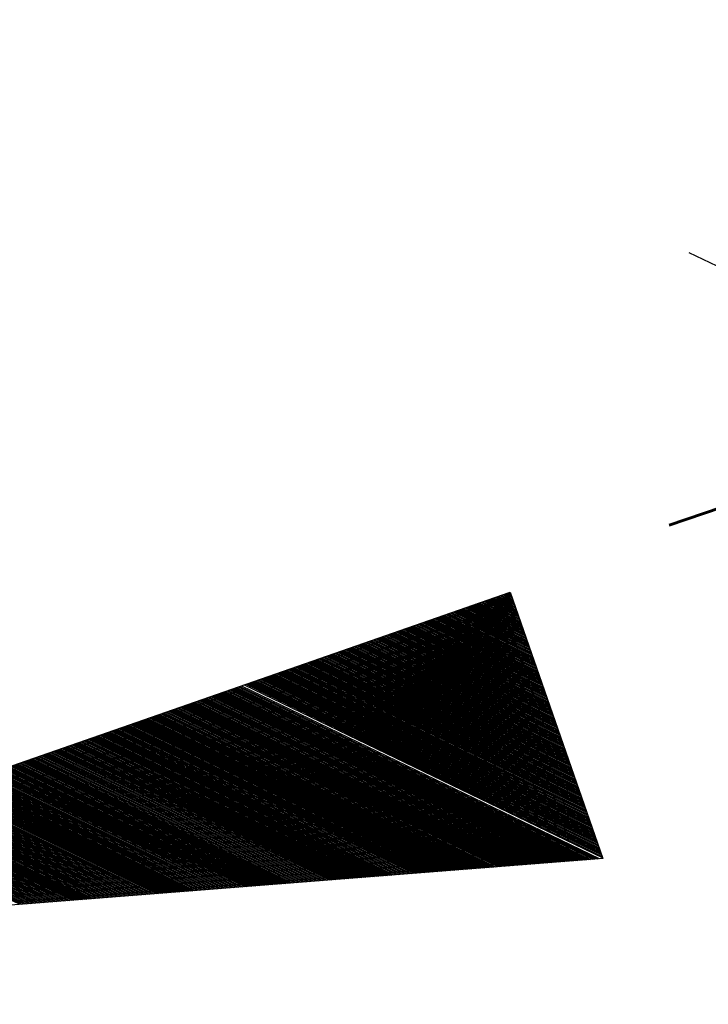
# Model space of a CAD drawing. Extents: x 447045 to 447634, y 442020 to 443192.
# Tile 20 of 24: x 447249.27 to 447253.21, y 443082.31 to 443087.94. Entities that reach past the tile are written whole.
import ezdxf

# ---------------------------------------------------------------- set-up
doc = ezdxf.new("R2010")
doc.units = 0
doc.header["$LTSCALE"] = 2
doc.header["$MEASUREMENT"] = 0
doc.linetypes.add('AUSGEZOGEN', pattern=[0])
doc.layers.get('0').update_dxf_attribs({"linetype": 'AUSGEZOGEN'})
for name, color, linetype in [('FBR', 8, 'CONTINUOUS'), ('GEF', 7, 'CONTINUOUS'), ('SCHLITZRINNE', 8, 'AUSGEZOGEN'), ('TEXTU', 4, 'CONTINUOUS')]:
    doc.layers.add(name, color=color, linetype=linetype)
doc.styles.add('ROMANS', font='romans.shx', dxfattribs={"width": 0.8})

# ---------------------------------------------------------------- blocks, each defined once
blk = doc.blocks.new('*X5')
at = {"color": 0}
for p, q in [((725.8266378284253, 193.8436898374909), (727.4358795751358, 195.4529315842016)), ((725.8266378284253, 193.8525286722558), (727.4270407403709, 195.4529315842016)), ((725.8266378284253, 193.8613675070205), (727.4182019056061, 195.4529315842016)), ((725.8266378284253, 193.8702063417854), (727.4093630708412, 195.4529315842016)), ((725.8266378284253, 193.8790451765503), (727.4005242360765, 195.4529315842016)), ((725.8266378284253, 193.8878840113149), (727.3916854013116, 195.4529315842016)), ((725.8266378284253, 193.89672284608), (727.3828465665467, 195.4529315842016)), ((725.8266378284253, 193.9055616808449), (727.374007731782, 195.4529315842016)), ((725.8266378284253, 193.9144005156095), (727.365168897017, 195.4529315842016)), ((725.8266378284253, 193.9232393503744), (727.3563300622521, 195.4529315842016)), ((725.8266378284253, 193.9320781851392), (727.3474912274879, 195.4529315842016)), ((725.8266378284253, 193.9409170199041), (727.3386523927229, 195.4529315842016)), ((725.8266378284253, 193.949755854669), (727.3298135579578, 195.4529315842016)), ((725.8266378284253, 193.9585946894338), (727.3209747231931, 195.4529315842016)), ((725.8266378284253, 193.9674335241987), (727.3121358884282, 195.4529315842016)), ((725.8266378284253, 193.9762723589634), (727.3032970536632, 195.4529315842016)), ((725.8266378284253, 193.9851111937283), (727.2944582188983, 195.4529315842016)), ((725.8266378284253, 193.9939500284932), (727.2856193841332, 195.4529315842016)), ((725.8266378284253, 194.002788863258), (727.2767805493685, 195.4529315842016)), ((725.8266378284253, 194.0116276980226), (727.267941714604, 195.4529315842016)), ((725.8266378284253, 194.0204665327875), (727.2591028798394, 195.4529315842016)), ((725.8266378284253, 194.0293053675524), (727.2502640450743, 195.4529315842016)), ((725.8266378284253, 194.0381442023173), (727.2414252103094, 195.4529315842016)), ((725.8266378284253, 194.0469830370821), (727.2325863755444, 195.4529315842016)), ((725.8266378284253, 194.055821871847), (727.2237475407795, 195.4529315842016)), ((725.8266378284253, 194.0646607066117), (727.2149087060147, 195.4529315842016)), ((725.8266378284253, 194.0734995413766), (727.2060698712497, 195.4529315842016)), ((725.8266378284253, 194.0823383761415), (727.1972310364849, 195.4529315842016)), ((725.8266378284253, 194.0911772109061), (727.1883922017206, 195.4529315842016)), ((725.8266378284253, 194.1000160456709), (727.1795533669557, 195.4529315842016)), ((725.8266378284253, 194.1088548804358), (727.1707145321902, 195.4529315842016)), ((725.8266378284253, 194.1176937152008), (727.1618756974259, 195.4529315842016)), ((725.8266378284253, 194.1265325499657), (727.1530368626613, 195.4529315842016)), ((725.8266378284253, 194.1353713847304), (727.1441980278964, 195.4529315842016)), ((725.8266378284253, 194.1442102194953), (727.1353591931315, 195.4529315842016)), ((725.8266378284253, 194.15304905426), (727.1265203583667, 195.4529315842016)), ((725.8266378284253, 194.1618878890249), (727.1176815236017, 195.4529315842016)), ((725.8266378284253, 194.1707267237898), (727.1088426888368, 195.4529315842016)), ((725.8266378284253, 194.1795655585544), (727.1000038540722, 195.4529315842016)), ((725.8266378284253, 194.1884043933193), (727.0911650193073, 195.4529315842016)), ((725.8266378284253, 194.1972432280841), (727.0823261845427, 195.4529315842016)), ((725.8266378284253, 194.2060820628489), (727.0734873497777, 195.4529315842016)), ((725.8266378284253, 194.2149208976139), (727.0646485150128, 195.4529315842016)), ((725.8266378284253, 194.2237597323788), (727.055809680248, 195.4529315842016)), ((725.8266378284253, 194.2325985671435), (727.0469708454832, 195.4529315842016)), ((725.8266378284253, 194.2414374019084), (727.0381320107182, 195.4529315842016)), ((725.8266378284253, 194.2502762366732), (727.0292931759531, 195.4529315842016)), ((725.8266378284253, 194.2591150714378), (727.0204543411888, 195.4529315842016)), ((725.8266378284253, 194.2679539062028), (727.0116155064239, 195.4529315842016)), ((725.8266378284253, 194.2767927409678), (727.0027766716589, 195.4529315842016)), ((725.8266378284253, 194.2856315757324), (726.9939378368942, 195.4529315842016)), ((725.8266378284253, 194.2944704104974), (726.9850990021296, 195.4529315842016)), ((725.8266378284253, 194.3033092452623), (726.9762601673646, 195.4529315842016)), ((725.8266378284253, 194.312148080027), (726.9674213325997, 195.4529315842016)), ((725.8266378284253, 194.3209869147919), (726.9585824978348, 195.4529315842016)), ((725.8266378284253, 194.3298257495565), (726.9497436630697, 195.4529315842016)), ((725.8266378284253, 194.3386645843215), (726.9409048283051, 195.4529315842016)), ((725.8266378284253, 194.3475034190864), (726.93206599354, 195.4529315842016)), ((725.8266378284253, 194.3563422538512), (726.9232271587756, 195.4529315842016)), ((725.8266378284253, 194.3651810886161), (726.9143883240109, 195.4529315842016)), ((725.8266378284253, 194.3740199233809), (726.9055494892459, 195.4529315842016)), ((725.8266378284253, 194.3828587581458), (726.8967106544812, 195.4529315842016)), ((725.8266378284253, 194.3916975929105), (726.8878718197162, 195.4529315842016)), ((725.8266378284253, 194.4005364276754), (726.8790329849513, 195.4529315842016)), ((725.8266378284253, 194.4093752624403), (726.8701941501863, 195.4529315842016)), ((725.8266378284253, 194.4182140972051), (726.8613553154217, 195.4529315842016)), ((725.8266378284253, 194.4270529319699), (726.8525164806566, 195.4529315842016)), ((725.8266378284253, 194.4358917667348), (726.8436776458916, 195.4529315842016)), ((725.8266378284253, 194.4447306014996), (726.834838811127, 195.4529315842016)), ((725.8266378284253, 194.4535694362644), (726.8259999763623, 195.4529315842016)), ((725.8266378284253, 194.4624082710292), (726.8171611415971, 195.4529315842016)), ((725.8266378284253, 194.4712471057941), (726.8083223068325, 195.4529315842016)), ((725.8266378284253, 194.4800859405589), (726.799483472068, 195.4529315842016)), ((725.8266378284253, 194.4889247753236), (726.790644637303, 195.4529315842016)), ((725.8266378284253, 194.4977636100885), (726.7818058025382, 195.4529315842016)), ((725.8266378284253, 194.5066024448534), (726.7729669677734, 195.4529315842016)), ((725.8266378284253, 194.5154412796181), (726.7641281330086, 195.4529315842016)), ((725.8266378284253, 194.524280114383), (726.7552892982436, 195.4529315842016)), ((725.8266378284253, 194.5331189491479), (726.7464504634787, 195.4529315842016)), ((725.8266378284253, 194.5419577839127), (726.7376116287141, 195.4529315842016)), ((725.8266378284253, 194.5507966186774), (726.7287727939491, 195.4529315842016)), ((725.8266378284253, 194.5596354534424), (726.7199339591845, 195.4529315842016)), ((725.8266378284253, 194.568474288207), (726.7110951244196, 195.4529315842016)), ((725.8266378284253, 194.5773131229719), (726.7022562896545, 195.4529315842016)), ((725.8266378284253, 194.5861519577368), (726.6934174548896, 195.4529315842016)), ((725.8266378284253, 194.5949907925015), (726.6845786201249, 195.4529315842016)), ((725.8266378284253, 194.6038296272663), (726.6757397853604, 195.4529315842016)), ((725.8266378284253, 194.6126684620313), (726.6669009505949, 195.4529315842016)), ((725.8266378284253, 194.6215072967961), (726.6580621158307, 195.4529315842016)), ((725.8266378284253, 194.630346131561), (726.6492232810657, 195.4529315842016)), ((725.8266378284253, 194.6391849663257), (726.6403844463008, 195.4529315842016)), ((725.8266378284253, 194.6480238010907), (726.6315456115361, 195.4529315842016)), ((725.8266378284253, 194.6568626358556), (726.6227067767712, 195.4529315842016)), ((725.8266378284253, 194.6657014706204), (726.6138679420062, 195.4529315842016)), ((725.8266378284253, 194.6745403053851), (726.6050291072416, 195.4529315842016)), ((725.8266378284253, 194.6833791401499), (726.5961902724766, 195.4529315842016)), ((725.8266378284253, 194.6922179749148), (726.587351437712, 195.4529315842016)), ((725.8266378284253, 194.7010568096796), (726.578512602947, 195.4529315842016)), ((725.8266378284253, 194.7098956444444), (726.569673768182, 195.4529315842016)), ((725.8266378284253, 194.7187344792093), (726.5608349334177, 195.4529315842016)), ((725.8266378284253, 194.727573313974), (726.5519960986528, 195.4529315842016)), ((725.8266378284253, 194.7364121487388), (726.5431572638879, 195.4529315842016)), ((725.8266378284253, 194.7452509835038), (726.5343184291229, 195.4529315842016)), ((725.8266378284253, 194.7540898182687), (726.5254795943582, 195.4529315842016)), ((725.8266378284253, 194.7629286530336), (726.5166407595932, 195.4529315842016)), ((725.8266378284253, 194.7717674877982), (726.5078019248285, 195.4529315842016)), ((725.8266378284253, 194.7806063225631), (726.4989630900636, 195.4529315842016)), ((725.8266378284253, 194.789445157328), (726.4901242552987, 195.4529315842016)), ((725.8266378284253, 194.7982839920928), (726.481285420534, 195.4529315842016)), ((725.8266378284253, 194.8071228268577), (726.4724465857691, 195.4529315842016)), ((725.8266378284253, 194.8159616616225), (726.4636077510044, 195.4529315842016)), ((725.8266378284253, 194.8248004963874), (726.4547689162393, 195.4529315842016)), ((725.8266378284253, 194.8336393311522), (726.4459300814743, 195.4529315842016)), ((725.8266378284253, 194.842478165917), (726.4370912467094, 195.4529315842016)), ((725.8266378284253, 194.8513170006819), (726.4282524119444, 195.4529315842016)), ((725.8266378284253, 194.8601558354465), (726.4194135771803, 195.4529315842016)), ((725.8266378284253, 194.8689946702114), (726.4105747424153, 195.4529315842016)), ((725.8266378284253, 194.8778335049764), (726.4017359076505, 195.4529315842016)), ((725.8266378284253, 194.8866723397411), (726.3928970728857, 195.4529315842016)), ((725.8266378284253, 194.895511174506), (726.3840582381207, 195.4529315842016)), ((725.8266378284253, 194.9043500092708), (726.375219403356, 195.4529315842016)), ((725.8266378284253, 194.9131888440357), (726.366380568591, 195.4529315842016)), ((725.8266378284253, 194.9220276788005), (726.3575417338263, 195.4529315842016)), ((725.8266378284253, 194.9308665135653), (726.3487028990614, 195.4529315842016)), ((725.8266378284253, 194.9397053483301), (726.3398640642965, 195.4529315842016)), ((725.8266378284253, 194.948544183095), (726.3310252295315, 195.4529315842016)), ((725.8266378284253, 194.9573830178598), (726.3221863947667, 195.4529315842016)), ((725.8266378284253, 194.9662218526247), (726.3133475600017, 195.4529315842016)), ((725.8266378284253, 194.9750606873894), (726.3045087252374, 195.4529315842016)), ((725.8266378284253, 194.9838995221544), (726.2956698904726, 195.4529315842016)), ((725.8266378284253, 194.9927383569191), (726.2868310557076, 195.4529315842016)), ((725.8266378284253, 195.001577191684), (726.2779922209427, 195.4529315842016)), ((725.8266378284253, 195.0104160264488), (726.2691533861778, 195.4529315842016)), ((725.8266378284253, 195.0192548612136), (726.2603145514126, 195.4529315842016)), ((725.8266378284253, 195.0280936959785), (726.251475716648, 195.4529315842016)), ((725.8266378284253, 195.0369325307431), (726.2426368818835, 195.4529315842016)), ((725.8266378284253, 195.045771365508), (726.2337980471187, 195.4529315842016)), ((725.8266378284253, 195.054610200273), (726.2249592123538, 195.4529315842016)), ((725.8266378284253, 195.0634490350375), (726.2161203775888, 195.4529315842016)), ((725.8266378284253, 195.0722878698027), (726.2072815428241, 195.4529315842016)), ((725.8266378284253, 195.0811267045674), (726.1984427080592, 195.4529315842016)), ((725.8266378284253, 195.0899655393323), (726.1896038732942, 195.4529315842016)), ((725.8266378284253, 195.0988043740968), (726.1807650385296, 195.4529315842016)), ((725.8266378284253, 195.1076432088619), (726.1719262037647, 195.4529315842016)), ((725.8266378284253, 195.1164820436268), (726.163087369, 195.4529315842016)), ((725.8266378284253, 195.1253208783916), (726.1542485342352, 195.4529315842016)), ((725.8266378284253, 195.1341597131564), (726.1454096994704, 195.4529315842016)), ((725.8266378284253, 195.1429985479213), (726.1365708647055, 195.4529315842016)), ((725.8266378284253, 195.151837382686), (726.1277320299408, 195.4529315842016)), ((725.8266378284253, 195.1606762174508), (726.1188931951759, 195.4529315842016)), ((725.8266378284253, 195.1695150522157), (726.110054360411, 195.4529315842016)), ((725.8266378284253, 195.1783538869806), (726.1012155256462, 195.4529315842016)), ((725.8266378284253, 195.1871927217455), (726.0923766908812, 195.4529315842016)), ((725.8266378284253, 195.1960315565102), (726.0835378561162, 195.4529315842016)), ((725.8266378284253, 195.2048703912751), (726.0746990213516, 195.4529315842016)), ((725.8266378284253, 195.2137092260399), (726.0658601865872, 195.4529315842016)), ((725.8266378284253, 195.2225480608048), (726.0570213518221, 195.4529315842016)), ((725.8266378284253, 195.2313868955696), (726.0481825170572, 195.4529315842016)), ((725.8266378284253, 195.2402257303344), (726.0393436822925, 195.4529315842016)), ((725.8266378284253, 195.2490645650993), (726.0305048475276, 195.4529315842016)), ((725.8266378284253, 195.257903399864), (726.0216660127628, 195.4529315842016)), ((725.8266378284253, 195.2667422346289), (726.0128271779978, 195.4529315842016)), ((725.8266378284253, 195.2755810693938), (726.0039883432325, 195.4529315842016)), ((725.8266378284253, 195.2844199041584), (725.9951495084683, 195.4529315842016)), ((725.8266378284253, 195.2932587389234), (725.9863106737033, 195.4529315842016)), ((725.8266378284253, 195.3020975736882), (725.9774718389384, 195.4529315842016)), ((725.8266378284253, 195.3109364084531), (725.9686330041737, 195.4529315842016)), ((725.8266378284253, 195.319775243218), (725.9597941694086, 195.4529315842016)), ((725.8266378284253, 195.3286140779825), (725.950955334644, 195.4529315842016)), ((725.8266378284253, 195.3374529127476), (725.942116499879, 195.4529315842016)), ((725.8266378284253, 195.3462917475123), (725.9332776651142, 195.4529315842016)), ((725.8266378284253, 195.3551305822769), (725.9244388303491, 195.4529315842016)), ((725.8266378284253, 195.3639694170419), (725.9155999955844, 195.4529315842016)), ((725.8266378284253, 195.3728082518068), (725.9067611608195, 195.4529315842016)), ((725.8266378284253, 195.3816470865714), (725.8979223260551, 195.4529315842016)), ((725.8266378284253, 195.3904859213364), (725.8890834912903, 195.4529315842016)), ((725.8266378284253, 195.3993247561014), (725.8802446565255, 195.4529315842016)), ((725.8266378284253, 195.4081635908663), (725.8714058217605, 195.4529315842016)), ((725.8266378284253, 195.4170024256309), (725.8625669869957, 195.4529315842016)), ((725.8266378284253, 195.4258412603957), (725.8537281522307, 195.4529315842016)), ((725.8266378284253, 195.4346800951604), (725.8448893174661, 195.4529315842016)), ((725.8266378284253, 195.4435189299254), (725.8360504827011, 195.4529315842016)), ((725.8266378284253, 193.8260121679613), (727.4332785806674, 195.4326529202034)), ((725.8266378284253, 193.8171733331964), (727.4301253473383, 195.4206608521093)), ((725.8266378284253, 193.8083344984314), (727.4269721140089, 195.4086687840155)), ((725.8266378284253, 193.7994956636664), (727.4238188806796, 195.3966767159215)), ((725.8266378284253, 193.790656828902), (727.4206656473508, 195.3846846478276)), ((725.8266378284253, 193.7818179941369), (727.4175124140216, 195.3726925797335)), ((725.8266378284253, 193.7729791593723), (727.4143591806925, 195.3607005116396)), ((725.8266378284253, 193.7641403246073), (727.4112059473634, 195.3487084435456)), ((725.8266378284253, 193.7553014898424), (727.4080527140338, 195.3367163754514)), ((725.8266378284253, 193.7464626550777), (727.4048994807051, 195.3247243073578)), ((725.8266378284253, 193.7376238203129), (727.401746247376, 195.3127322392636)), ((725.8266378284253, 193.7287849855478), (727.3985930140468, 195.3007401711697)), ((725.8266378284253, 193.7199461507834), (727.3954397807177, 195.2887481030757)), ((725.8266378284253, 193.7111073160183), (727.3922865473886, 195.2767560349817)), ((725.8266378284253, 193.7022684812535), (727.3891333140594, 195.2647639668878)), ((725.8266378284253, 193.6934296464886), (727.3859800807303, 195.2527718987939)), ((725.8266378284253, 193.684590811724), (727.3828268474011, 195.2407798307)), ((725.8266378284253, 193.6757519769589), (727.3796736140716, 195.228787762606)), ((725.8266378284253, 193.6669131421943), (727.3765203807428, 195.2167956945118)), ((725.8266378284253, 193.6580743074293), (727.3733671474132, 195.204803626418)), ((725.8266378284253, 193.6492354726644), (727.3702139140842, 195.192811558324)), ((725.8266378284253, 193.6403966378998), (727.3670606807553, 195.1808194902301)), ((725.8266378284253, 193.6315578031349), (727.3639074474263, 195.1688274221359)), ((725.8266378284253, 193.62271896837), (727.3607542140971, 195.1568353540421)), ((725.8266378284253, 193.6138801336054), (727.357600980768, 195.144843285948)), ((725.8266378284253, 193.6050412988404), (727.3544477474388, 195.132851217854)), ((725.8266378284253, 193.5962024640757), (727.3512945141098, 195.1208591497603)), ((725.8266378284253, 193.5873636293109), (727.3481412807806, 195.1088670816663)), ((725.8266378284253, 193.578524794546), (727.3449880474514, 195.0968750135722)), ((725.8266378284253, 193.5696859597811), (727.3418348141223, 195.0848829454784)), ((725.8266378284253, 193.5608471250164), (727.3386815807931, 195.0728908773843)), ((725.8266378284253, 193.5520082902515), (727.3355283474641, 195.0608988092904)), ((725.8266378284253, 193.5431694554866), (727.3323751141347, 195.0489067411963)), ((725.8266378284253, 193.5343306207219), (727.3292218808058, 195.0369146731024)), ((725.8266378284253, 193.5254917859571), (727.3260686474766, 195.0249226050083)), ((725.8266378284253, 193.5166529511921), (727.3229154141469, 195.0129305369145)), ((725.8266378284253, 193.5078141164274), (727.3197621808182, 195.0009384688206)), ((725.8266378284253, 193.4989752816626), (727.3166089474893, 194.9889464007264)), ((725.8266378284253, 193.4901364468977), (727.3134557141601, 194.9769543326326)), ((725.8266378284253, 193.4812976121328), (727.3103024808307, 194.9649622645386)), ((725.8266378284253, 193.472458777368), (727.3071492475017, 194.9529701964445)), ((725.8266378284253, 193.4636199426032), (727.3039960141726, 194.9409781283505)), ((725.8266378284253, 193.4547811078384), (727.3008427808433, 194.9289860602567)), ((725.8266378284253, 193.4459422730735), (727.2976895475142, 194.9169939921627)), ((725.8266378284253, 193.4371034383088), (727.294536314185, 194.9050019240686)), ((725.8266378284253, 193.4282646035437), (727.2913830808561, 194.8930098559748)), ((725.8266378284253, 193.4194257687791), (727.2882298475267, 194.8810177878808)), ((725.8266378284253, 193.4105869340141), (727.2850766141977, 194.8690257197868)), ((725.8266378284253, 193.4017480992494), (727.2819233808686, 194.8570336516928)), ((725.8266378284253, 193.3929092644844), (727.2787701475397, 194.845041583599)), ((725.8266378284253, 193.3840704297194), (727.2756169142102, 194.8330495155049)), ((725.8266378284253, 193.3752315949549), (727.2724636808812, 194.8210574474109)), ((725.8266378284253, 193.3663927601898), (727.2693104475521, 194.809065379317)), ((725.8266378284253, 193.3575539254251), (727.2661572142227, 194.7970733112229)), ((725.8266378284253, 193.3487150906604), (727.2630039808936, 194.785081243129)), ((725.8266378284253, 193.3398762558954), (727.2598507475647, 194.7730891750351)), ((725.8266378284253, 193.3310374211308), (727.2566975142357, 194.7610971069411)), ((725.8266378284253, 193.3221985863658), (727.2535442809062, 194.7491050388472)), ((725.8266378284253, 193.3133597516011), (727.2503910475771, 194.737112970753)), ((725.8266378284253, 193.3045209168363), (727.2472378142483, 194.7251209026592)), ((725.8266378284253, 193.2956820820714), (727.2440845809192, 194.713128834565)), ((725.8266378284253, 193.2868432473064), (727.2409313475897, 194.7011367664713)), ((725.8266378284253, 193.2780044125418), (727.2377781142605, 194.6891446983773)), ((725.8266378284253, 193.2691655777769), (727.2346248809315, 194.6771526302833)), ((725.8266378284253, 193.2603267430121), (727.2314716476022, 194.6651605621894)), ((725.8266378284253, 193.2514879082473), (727.2283184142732, 194.6531684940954)), ((725.8266378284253, 193.2426490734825), (727.225165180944, 194.6411764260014)), ((725.8266378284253, 193.2338102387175), (727.2220119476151, 194.6291843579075)), ((725.8266378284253, 193.2249714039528), (727.218858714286, 194.6171922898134)), ((725.8266378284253, 193.216132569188), (727.2157054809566, 194.6052002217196)), ((725.8266378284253, 193.2072937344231), (727.2125522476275, 194.5932081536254)), ((725.8266378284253, 193.1984548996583), (727.2093990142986, 194.5812160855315)), ((725.8266378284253, 193.1896160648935), (727.2062457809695, 194.5692240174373)), ((725.8266378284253, 193.1807772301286), (727.20309254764, 194.5572319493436)), ((725.8266378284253, 193.1719383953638), (727.1999393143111, 194.5452398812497)), ((725.8266378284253, 193.163099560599), (727.196786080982, 194.5332478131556)), ((725.8266378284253, 193.1542607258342), (727.1936328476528, 194.5212557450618)), ((725.8266378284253, 193.1454218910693), (727.1904796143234, 194.5092636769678)), ((725.8266378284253, 193.1365830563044), (727.1873263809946, 194.4972716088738)), ((725.8266378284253, 193.1277442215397), (727.1841731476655, 194.4852795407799)), ((725.8266378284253, 193.1189053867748), (727.1810199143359, 194.4732874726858)), ((725.8266378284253, 193.11006655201), (727.1778666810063, 194.4612954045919)), ((725.8266378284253, 193.1012277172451), (727.1747134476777, 194.4493033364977)), ((725.8266378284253, 193.0923888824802), (727.1715602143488, 194.4373112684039)), ((725.8266378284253, 193.0835500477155), (727.1684069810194, 194.42531920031)), ((725.8266378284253, 193.0747112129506), (727.1652537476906, 194.413327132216)), ((725.8266378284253, 193.0658723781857), (727.1621005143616, 194.401335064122)), ((725.8266378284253, 193.0570335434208), (727.1589472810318, 194.3893429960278)), ((725.8266378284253, 193.048194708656), (727.1557940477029, 194.3773509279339)), ((725.8266378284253, 193.0393558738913), (727.1526408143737, 194.3653588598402)), ((725.8266378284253, 193.0305170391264), (727.149487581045, 194.3533667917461)), ((725.8266378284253, 193.0216782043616), (727.1463343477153, 194.3413747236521)), ((725.8266378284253, 193.0128393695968), (727.1431811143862, 194.329382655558)), ((725.8266378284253, 193.0040005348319), (727.1400278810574, 194.3173905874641)), ((725.8266378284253, 192.995161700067), (727.1368746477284, 194.3053985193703)), ((725.8266378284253, 192.9863228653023), (727.1337214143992, 194.2934064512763)), ((725.8266378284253, 192.9774840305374), (727.1305681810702, 194.2814143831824)), ((725.8266378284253, 192.9686451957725), (727.1274149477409, 194.2694223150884)), ((725.8266378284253, 192.9598063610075), (727.1242617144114, 194.2574302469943)), ((725.8266378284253, 192.9509675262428), (727.1211084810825, 194.2454381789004)), ((725.8266378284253, 192.9421286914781), (727.1179552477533, 194.2334461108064)), ((725.8266378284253, 192.9332898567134), (727.1148020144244, 194.2214540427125)), ((725.8266378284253, 192.9244510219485), (727.1116487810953, 194.2094619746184)), ((725.8266378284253, 192.9156121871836), (727.1084955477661, 194.1974699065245)), ((725.8266378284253, 192.9067733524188), (727.1053423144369, 194.1854778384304)), ((725.8266378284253, 192.8979345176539), (727.1021890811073, 194.1734857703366)), ((725.8266378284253, 192.889095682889), (727.0990358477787, 194.1614937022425)), ((725.8266378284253, 192.8802568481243), (727.0958826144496, 194.1495016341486)), ((725.8266378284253, 192.8714180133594), (727.0927293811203, 194.1375095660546)), ((725.8266378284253, 192.8625791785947), (727.0895761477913, 194.1255174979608)), ((725.8266378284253, 192.8537403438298), (727.0864229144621, 194.1135254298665)), ((725.8266378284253, 192.8449015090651), (727.0832696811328, 194.1015333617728)), ((725.8266378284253, 192.8360626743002), (727.0801164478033, 194.0895412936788)), ((725.8266378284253, 192.8272238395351), (727.0769632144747, 194.0775492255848)), ((725.8266378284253, 192.8183850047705), (727.0738099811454, 194.0655571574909)), ((725.8266378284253, 192.8095461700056), (727.0706567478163, 194.0535650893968)), ((725.8266378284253, 192.8007073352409), (727.067503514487, 194.0415730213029)), ((725.8266378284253, 192.791868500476), (727.0643502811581, 194.029580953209)), ((725.8266378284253, 192.7830296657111), (727.0611970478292, 194.0175888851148)), ((725.8266378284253, 192.7741908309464), (727.0580438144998, 194.005596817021)), ((725.8266378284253, 192.7653519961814), (727.0548905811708, 193.9936047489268)), ((725.8266378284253, 192.7565131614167), (727.0517373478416, 193.9816126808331)), ((725.8266378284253, 192.7476743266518), (727.0485841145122, 193.9696206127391)), ((725.8266378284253, 192.738835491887), (727.045430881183, 193.9576285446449)), ((725.8266378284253, 192.7299966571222), (727.0422776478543, 193.945636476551)), ((725.8266378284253, 192.7211578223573), (727.0391244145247, 193.9336444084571)), ((725.8266378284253, 192.7123189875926), (727.0359711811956, 193.9216523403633)), ((725.8266378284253, 192.7034801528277), (727.0328179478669, 193.9096602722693)), ((725.8266378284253, 192.6946413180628), (727.0296647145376, 193.8976682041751)), ((725.8266378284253, 192.6858024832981), (727.0265114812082, 193.8856761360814)), ((725.8266378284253, 192.6769636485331), (727.0233582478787, 193.8736840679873)), ((725.8266378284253, 192.6681248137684), (727.0202050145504, 193.8616919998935)), ((725.8266378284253, 192.6592859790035), (727.0170517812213, 193.8496999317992)), ((725.8266378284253, 192.6504471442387), (727.0138985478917, 193.8377078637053)), ((725.8266378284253, 192.6416083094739), (727.0107453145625, 193.8257157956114)), ((725.8266378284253, 192.6327694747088), (727.0075920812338, 193.8137237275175)), ((725.8266378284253, 192.6239306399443), (727.004438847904, 193.8017316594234)), ((725.8266378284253, 192.6150918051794), (727.0012856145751, 193.7897395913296)), ((725.8266378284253, 192.6062529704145), (726.9981323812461, 193.7777475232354)), ((725.8266378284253, 192.5974141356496), (726.9949791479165, 193.7657554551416)), ((725.8266378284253, 192.5885753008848), (726.9918259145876, 193.7537633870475)), ((725.8266378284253, 192.5797364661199), (726.988672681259, 193.7417713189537)), ((725.8266378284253, 192.5708976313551), (726.9855194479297, 193.7297792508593)), ((725.8266378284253, 192.5620587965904), (726.9823662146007, 193.7177871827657)), ((725.8266378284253, 192.5532199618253), (726.9792129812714, 193.7057951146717)), ((725.8266378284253, 192.5443811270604), (726.9760597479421, 193.6938030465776)), ((725.8266378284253, 192.5355422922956), (726.9729065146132, 193.6818109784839)), ((725.8266378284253, 192.526703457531), (726.969753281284, 193.6698189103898)), ((725.8266378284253, 192.517864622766), (726.9666000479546, 193.6578268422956)), ((725.8266378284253, 192.5090257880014), (726.9634468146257, 193.645834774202)), ((725.8266378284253, 192.5001869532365), (726.9602935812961, 193.6338427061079)), ((725.8266378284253, 192.4913481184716), (726.9571403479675, 193.6218506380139)), ((725.8266378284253, 192.4825092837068), (726.9539871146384, 193.6098585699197)), ((725.8266378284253, 192.4736704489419), (726.9508338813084, 193.5978665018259)), ((725.8266378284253, 192.464831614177), (726.9476806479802, 193.5858744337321)), ((725.8266378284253, 192.4559927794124), (726.9445274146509, 193.573882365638)), ((725.8266378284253, 192.4471539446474), (726.9413741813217, 193.561890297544)), ((725.8266378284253, 192.4383151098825), (726.9382209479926, 193.5498982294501)), ((725.8266378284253, 192.4294762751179), (726.9350677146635, 193.5379061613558)), ((725.8266378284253, 192.420637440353), (726.931914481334, 193.5259140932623)), ((725.8266378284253, 192.4117986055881), (726.9287612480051, 193.513922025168)), ((725.8266378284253, 192.4029597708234), (726.925608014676, 193.5019299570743)), ((725.8266378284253, 192.3941209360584), (726.9224547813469, 193.4899378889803)), ((725.8266378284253, 192.3852821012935), (726.9193015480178, 193.4779458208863)), ((725.8266378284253, 192.3764432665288), (726.9161483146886, 193.4659537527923)), ((725.8266378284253, 192.3676044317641), (726.9129950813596, 193.4539616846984)), ((725.8266378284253, 192.3587655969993), (726.9098418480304, 193.4419696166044)), ((725.8266378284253, 192.3499267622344), (726.9066886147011, 193.4299775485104)), ((725.8266378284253, 192.3410879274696), (726.9035353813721, 193.4179854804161)), ((725.8266378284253, 192.3322490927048), (726.900382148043, 193.4059934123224)), ((725.8266378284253, 192.3234102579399), (726.8972289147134, 193.3940013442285)), ((725.8266378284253, 192.314571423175), (726.8940756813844, 193.3820092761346)), ((725.8266378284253, 192.3057325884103), (726.8909224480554, 193.3700172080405)), ((725.8266378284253, 192.2968937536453), (726.8877692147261, 193.3580251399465)), ((725.8266378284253, 192.2880549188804), (726.8846159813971, 193.3460330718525)), ((725.8266378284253, 192.2792160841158), (726.8814627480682, 193.3340410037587)), ((725.8266378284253, 192.2703772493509), (726.878309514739, 193.3220489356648)), ((725.8266378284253, 192.2615384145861), (726.8751562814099, 193.3100568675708)), ((725.8266378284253, 192.2526995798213), (726.8720030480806, 193.2980647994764)), ((725.8266378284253, 192.2438607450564), (726.8688498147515, 193.2860727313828)), ((725.8266378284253, 192.2350219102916), (726.8656965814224, 193.2740806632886)), ((725.8266378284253, 192.2261830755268), (726.8625433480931, 193.2620885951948)), ((725.8266378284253, 192.2173442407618), (726.8593901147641, 193.2500965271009)), ((725.8266378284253, 192.2085054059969), (726.8562368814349, 193.2381044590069)), ((725.8266378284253, 192.1996665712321), (726.8530836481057, 193.2261123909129)), ((725.8266378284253, 192.1908277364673), (726.8499304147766, 193.2141203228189)), ((725.8266378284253, 192.1819889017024), (726.8467771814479, 193.202128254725)), ((725.8266378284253, 192.1731500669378), (726.8436239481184, 193.1901361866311)), ((725.8266378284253, 192.1643112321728), (726.8404707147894, 193.1781441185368)), ((725.8266378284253, 192.1554723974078), (726.8373174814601, 193.1661520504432)), ((725.8266378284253, 192.1466335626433), (726.834164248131, 193.1541599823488)), ((725.8266378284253, 192.1377947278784), (726.8310110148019, 193.1421679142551)), ((725.8266378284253, 192.1289558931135), (726.8278577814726, 193.1301758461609)), ((725.8266378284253, 192.1201170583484), (726.8247045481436, 193.1181837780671)), ((725.8266378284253, 192.1112782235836), (726.8215513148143, 193.1061917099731)), ((725.8266378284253, 192.1024393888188), (726.8183980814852, 193.0941996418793)), ((725.8266378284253, 192.0936005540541), (726.815244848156, 193.0822075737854)), ((725.8266378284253, 192.0847617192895), (726.8120916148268, 193.0702155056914)), ((725.8266378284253, 192.0759228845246), (726.8089383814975, 193.0582234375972)), ((725.8266378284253, 192.0670840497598), (726.8057851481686, 193.0462313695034)), ((725.8266378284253, 192.0582452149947), (726.8026319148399, 193.0342393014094)), ((725.8266378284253, 192.0494063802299), (726.7994786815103, 193.0222472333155)), ((725.8266378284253, 192.0405675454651), (726.796325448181, 193.0102551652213)), ((725.8266378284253, 192.0317287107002), (726.7931722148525, 192.9982630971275)), ((725.8266378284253, 192.0228898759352), (726.7900189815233, 192.9862710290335)), ((725.8266378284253, 192.0140510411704), (726.7868657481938, 192.9742789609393)), ((725.8266378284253, 192.0052122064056), (726.7837125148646, 192.9622868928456)), ((725.8266378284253, 191.9963733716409), (726.7805592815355, 192.9502948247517)), ((725.8266378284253, 191.9875345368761), (726.7774060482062, 192.9383027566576)), ((725.8266378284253, 191.9786957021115), (726.7742528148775, 192.9263106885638)), ((725.8266378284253, 191.9698568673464), (726.7710995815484, 192.9143186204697)), ((725.8266378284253, 191.9610180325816), (726.7679463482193, 192.9023265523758)), ((725.8266378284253, 191.9521791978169), (726.7647931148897, 192.8903344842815)), ((725.8266378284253, 191.9433403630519), (726.7616398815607, 192.8783424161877)), ((725.8266378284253, 191.9345015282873), (726.7584866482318, 192.8663503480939)), ((725.8266378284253, 191.9256626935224), (726.7553334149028, 192.8543582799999)), ((725.8266378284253, 191.9168238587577), (726.7521801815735, 192.842366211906)), ((725.8266378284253, 191.9079850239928), (726.7490269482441, 192.8303741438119)), ((725.8266378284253, 191.8991461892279), (726.7458737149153, 192.818382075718)), ((725.8266378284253, 191.890307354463), (726.7427204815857, 192.806390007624)), ((725.8266378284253, 191.8814685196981), (726.7395672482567, 192.79439793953)), ((725.8266378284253, 191.8726296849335), (726.7364140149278, 192.7824058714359)), ((725.8266378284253, 191.8637908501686), (726.7332607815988, 192.770413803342)), ((725.8266378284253, 191.8549520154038), (726.7301075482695, 192.7584217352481)), ((725.8266378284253, 191.846113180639), (726.7269543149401, 192.746429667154)), ((725.8266378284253, 191.8372743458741), (726.7238010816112, 192.7344375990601)), ((725.8266378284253, 191.8284355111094), (726.7206478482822, 192.7224455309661)), ((725.8266378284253, 191.8195966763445), (726.717494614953, 192.7104534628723)), ((725.8266378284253, 191.8107578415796), (726.7143413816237, 192.6984613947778)), ((725.8266378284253, 191.8019190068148), (726.7111881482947, 192.6864693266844)), ((725.8266378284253, 191.79308017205), (726.7080349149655, 192.6744772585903)), ((725.8266378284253, 191.784241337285), (726.7048816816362, 192.6624851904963)), ((725.8266378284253, 191.7754025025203), (726.7017284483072, 192.6504931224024)), ((725.8266378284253, 191.7665636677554), (726.6985752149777, 192.6385010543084)), ((725.8266378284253, 191.7577248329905), (726.695421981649, 192.6265089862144)), ((725.8266378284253, 191.7488859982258), (726.6922687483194, 192.6145169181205)), ((725.8266378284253, 191.7400471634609), (726.6891155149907, 192.6025248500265)), ((725.8266378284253, 191.7312083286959), (726.6859622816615, 192.5905327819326)), ((725.8266378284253, 191.7223694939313), (726.6828090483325, 192.5785407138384)), ((725.8266378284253, 191.7135306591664), (726.6796558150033, 192.5665486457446)), ((725.8266378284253, 191.7046918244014), (726.6765025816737, 192.5545565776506)), ((725.8266378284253, 191.6958529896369), (726.673349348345, 192.5425645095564)), ((725.8266378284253, 191.687014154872), (726.6701961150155, 192.5305724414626)), ((725.8266378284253, 191.6781753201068), (726.6670428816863, 192.5185803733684)), ((725.8266378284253, 191.6693364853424), (726.6638896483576, 192.5065883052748)), ((725.8266378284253, 191.6604976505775), (726.6607364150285, 192.4945962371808)), ((725.8266378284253, 191.6516588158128), (726.6575831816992, 192.4826041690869)), ((725.8266378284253, 191.6428199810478), (726.6544299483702, 192.4706121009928)), ((725.8266378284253, 191.6339811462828), (726.651276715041, 192.4586200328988)), ((725.8266378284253, 191.6251423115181), (726.648123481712, 192.446627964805)), ((725.8266378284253, 191.6163034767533), (726.6449702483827, 192.434635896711)), ((725.8266378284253, 191.6074646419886), (726.6418170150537, 192.4226438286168)), ((725.8266378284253, 191.5986258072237), (726.6386637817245, 192.410651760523)), ((725.8266378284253, 191.5897869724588), (726.6355105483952, 192.3986596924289)), ((725.8266378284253, 191.5809481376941), (726.6323573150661, 192.3866676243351)), ((725.8266378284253, 191.5721093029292), (726.629204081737, 192.3746755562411)), ((725.8266378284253, 191.5632704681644), (726.626050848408, 192.3626834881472)), ((725.8266378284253, 191.5544316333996), (726.6228976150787, 192.350691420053)), ((725.8266378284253, 191.5455927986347), (726.6197443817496, 192.338699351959)), ((725.8266378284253, 191.5367539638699), (726.6165911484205, 192.3267072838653)), ((725.8266378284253, 191.527915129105), (726.6134379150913, 192.3147152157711)), ((725.8266378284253, 191.5190762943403), (726.6102846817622, 192.3027231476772)), ((725.8266378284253, 191.5102374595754), (726.607131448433, 192.2907310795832)), ((725.8266378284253, 191.5013986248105), (726.6039782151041, 192.2787390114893)), ((725.8266378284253, 191.4925597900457), (726.6008249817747, 192.2667469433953)), ((725.8266378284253, 191.4837209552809), (726.5976717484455, 192.2547548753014)), ((725.8266378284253, 191.4748821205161), (726.5945185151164, 192.2427628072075)), ((725.8266378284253, 191.4660432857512), (726.5913652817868, 192.2307707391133)), ((725.8266378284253, 191.4572044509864), (726.5882120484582, 192.2187786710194))]:
    blk.add_line(p, q, dxfattribs=at)
blk = doc.blocks.new('GEF')
at = {"color": 0}
for p, q in [((0.0096909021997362, 0.0175038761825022), (0.0096909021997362, 6.148001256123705)), ((1.621663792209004, 6.148001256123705), (0.0096909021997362, 0.0175038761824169)), ((0.0096909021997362, 6.148001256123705), (1.621663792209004, 6.148001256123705))]:
    blk.add_line(p, q, dxfattribs=at)
blk.add_blockref('*X5', (-725.8169469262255, -189.3049303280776), dxfattribs=at)

msp = doc.modelspace()

# ---------------------------------------------------------------- hatches: boundary and pattern name
at = {"layer": 'SCHLITZRINNE'}
h = msp.add_hatch(dxfattribs=at)
h.set_pattern_fill('_USER', color=256, scale=1.5, angle=45, style=0, pattern_type=0)
h.set_pattern_definition([(334.2695901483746, (447234.5127272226, 443158.8401483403), (0.6512059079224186, 1.35127009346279), [])])
edge = h.paths.add_edge_path()
edge.add_arc((464490.7175438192, 449190.2495547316), 18279.89343786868, 199.256988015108, 199.2725912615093)
edge.add_arc((412789.2576575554, 431110.164703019), 36491.72717792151, 19.26941265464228, 19.275929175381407, ccw=False)
edge.add_line((447233.134, 443161.2700000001), (447233.6060244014, 443161.4349028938))
edge.add_arc((464490.7175437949, 449190.249554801), 18280.39343786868, 199.2569880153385, 199.2725912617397)
edge.add_arc((438988.1613027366, 440271.6982763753), 8736.655536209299, 19.248465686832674, 19.281113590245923, ccw=False)
edge.add_arc((439684.884197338, 440514.9838708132), 7998.678116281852, 19.2238186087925, 19.248465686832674, ccw=False)
edge.add_arc((551443.6805055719, 479485.6081539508), 110359.837036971, 199.2238149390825, 199.2304511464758)
edge.add_arc((461591.9284848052, 448142.3628786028), 15198.20419267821, 199.2304511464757, 199.2954143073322)
edge.add_arc((434066.5644204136, 438505.5905611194), 13965.35264760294, 19.22764435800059, 19.29541436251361, ccw=False)
edge.add_arc((446515.3391800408, 442847.4484587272), 781.1301442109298, 18.874057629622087, 19.227644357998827, ccw=False)
edge.add_arc((443272.1578874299, 441738.6996315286), 4208.59989003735, 18.721726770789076, 18.874057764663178, ccw=False)
edge.add_arc((445875.7446372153, 442621.065670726), 1459.557549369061, 18.158793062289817, 18.72172677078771, ccw=False)
edge.add_arc((444728.6532720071, 442244.8351673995), 2666.772522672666, 17.742332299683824, 18.158793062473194, ccw=False)
edge.add_arc((445572.4217009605, 442514.803087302), 1780.867426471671, 17.477765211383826, 17.74233229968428, ccw=False)
edge.add_arc((445655.9223158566, 442541.0951066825), 1693.325305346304, 17.206445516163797, 17.477765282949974, ccw=False)
edge.add_arc((445949.7367177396, 442632.082078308), 1385.745182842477, 16.534274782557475, 17.206445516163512, ccw=False)
edge.add_arc((445777.9256488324, 442581.0775038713), 1564.967140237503, 15.901763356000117, 16.534274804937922, ccw=False)
edge.add_arc((444610.2498572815, 442248.4174516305), 2779.104473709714, 15.717077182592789, 15.901763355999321, ccw=False)
edge.add_arc((445469.3841440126, 442490.1855316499), 1886.600396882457, 15.492922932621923, 15.71707716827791, ccw=False)
edge.add_arc((444501.3018579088, 442221.8413207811), 2891.185847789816, 15.151693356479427, 15.49292293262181, ccw=False)
edge.add_arc((444653.0003013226, 442262.919567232), 2734.024020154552, 14.800793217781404, 15.15169336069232, ccw=False)
edge.add_arc((445305.3867260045, 442435.2971580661), 2059.248441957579, 14.553226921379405, 14.800793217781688, ccw=False)
edge.add_arc((445661.5778748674, 442527.7675625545), 1691.249922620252, 14.280051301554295, 14.55322700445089, ccw=False)
edge.add_arc((445825.2781955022, 442569.4335576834), 1522.330266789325, 13.754489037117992, 14.280051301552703, ccw=False)
edge.add_arc((444655.9725115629, 442283.2091768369), 2726.157571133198, 13.361751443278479, 13.754489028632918, ccw=False)
edge.add_arc((444873.7445731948, 442334.9361968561), 2502.326484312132, 13.156370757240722, 13.361751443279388, ccw=False)
edge.add_arc((445203.5665272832, 442412.0303197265), 2163.614179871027, 12.935498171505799, 13.156370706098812, ccw=False)
edge.add_arc((445591.1524972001, 442501.0521217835), 1765.936213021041, 12.36851844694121, 12.935498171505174, ccw=False)
edge.add_arc((445707.2559674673, 442526.5122554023), 1647.073964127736, 11.781436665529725, 12.368518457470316, ccw=False)
edge.add_arc((445429.9941138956, 442468.6829810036), 1930.302423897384, 11.594814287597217, 11.781436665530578, ccw=False)
edge.add_arc((442977.0603987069, 441965.3993853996), 4434.33480961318, 11.471684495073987, 11.59481397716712, ccw=False)
edge.add_arc((444371.6934236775, 442248.4229983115), 3011.273447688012, 11.050893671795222, 11.471684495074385, ccw=False)
edge.add_arc((446428.11335783, 442650.0465261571), 916.0015312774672, 10.287944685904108, 11.050893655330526, ccw=False)
edge.add_arc((445293.5438072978, 442444.106887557), 2069.110025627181, 9.832006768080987, 10.287944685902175, ccw=False)
edge.add_arc((438489.7745608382, 441264.9773509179), 8974.298105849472, 9.613081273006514, 9.832006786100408, ccw=False)
edge.add_arc((-516898.9809261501, 279448.6900894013), 977969.7495575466, 9.612262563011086, 9.613081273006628, ccw=False)
edge.add_arc((439111.8192036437, 441356.2794889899), 8345.741258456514, 9.603416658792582, 9.61227924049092, ccw=False)
edge.add_arc((371773.6318437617, 429962.7471930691), 76641.01236189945, 9.590854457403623, 9.603416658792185, ccw=False)
edge.add_arc((456011.6550815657, 444189.1683239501), 8789.8725663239, 189.5423691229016, 189.6519019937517)
edge.add_arc((455543.1851558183, 444109.4959913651), 8314.676026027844, 189.6519019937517, 189.6840918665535)
edge.add_arc((393564.9242098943, 433546.2457900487), 54557.31384556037, 9.66554402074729, 9.670449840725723, ccw=False)

# ---------------------------------------------------------------- linework, layer by layer
at = {"layer": 'FBR'}
for points in [[(447358.9473806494, 442729.41333027, 5.4597560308e-06), (447365.2088651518, 442692.4394217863, -2.781310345e-06), (447371.4703496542, 442655.4655133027, -2.6786460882e-06), (447379.8183651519, 442606.1674217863, 3.2175724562e-06), (447388.1663806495, 442556.8693302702)], [(447247.3080008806, 443165.7971051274), (447255.0237192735, 443143.7505937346, -6.4311372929e-06), (447259.1527563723, 443131.9519877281, 2.23068798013e-05), (447263.2817934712, 443120.1533817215, 0.0002456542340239), (447263.3216096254, 443120.0398034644, -3.67736460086e-05), (447263.5880256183, 443119.280850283, -0.0017066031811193), (447266.6445463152, 443110.4754591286, -0.0010633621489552), (447271.4716214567, 443096.3166433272, -0.0019912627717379), (447274.9413123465, 443085.9320292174, -0.0009070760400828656), (447277.5758631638, 443077.8921905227)], [(447245.544555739, 443066.6817207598, -9.463678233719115e-06), (447247.4897563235, 443060.8239488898, -0.0013013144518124), (447247.706, 443060.1669999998, -0.0020081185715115), (447251.6587311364, 443047.8854668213, -0.0021524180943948), (447255.2509999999, 443036.3969999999, -0.0022340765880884), (447258.8882538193, 443024.3960372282, -0.0022619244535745), (447262.374, 443012.5109999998, -0.0011749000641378), (447265.9870587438, 442999.8707952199, -0.0013149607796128), (447269.159, 442988.5609999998, -0.0009664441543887), (447272.6049340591, 442976.0550789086, -0.0010408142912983), (447275.7579999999, 442964.4299999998, -0.0014725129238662), (447278.6664149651, 442953.4895489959, -0.0013323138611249), (447281.8129999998, 442941.3799999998, -0.0020558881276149)], [(447249.67, 443103.0220000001, -0.0035522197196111), (447260.2584889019, 443071.959435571, -4.978236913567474e-05), (447260.2966674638, 443071.8447351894, -0.0001775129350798)]]:
    msp.add_lwpolyline(points, format="xyb", dxfattribs=at)
at = {"layer": 'SCHLITZRINNE', "flags": 128}
msp.add_lwpolyline([(447249.67, 443103.0220000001, -0.003552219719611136), (447260.2584889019, 443071.959435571, -0.006928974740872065), (447265.352, 443055.924, -0.0001775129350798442), (447279.0314349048, 443010.6373760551, -0.00355814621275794), (447279.697, 443008.373, -0.002844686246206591), (447286.5328253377, 442983.9652793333, -0.002919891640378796), (447292.9179999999, 442960.111, -0.002719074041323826), (447299.1504147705, 442935.7298284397, -0.002812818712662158), (447304.914, 442912.096, -0.003215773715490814), (447310.6356405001, 442887.341221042, -0.003107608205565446), (447316.232, 442861.652, -0.003063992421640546), (447316.6831726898, 442859.4506596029, -0.000145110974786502), (447325.911, 442812.91, -0.006038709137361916), (447329.0904439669, 442795.7656693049, -0.003133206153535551), (447334.611, 442762.617)], format="xyb", dxfattribs=at)
at = {"layer": 'SCHLITZRINNE'}
msp.add_lwpolyline([(447249.3450843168, 443102.4352397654, -0.003503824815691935), (447259.7840949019, 443071.8014788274, -0.006485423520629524), (447264.5609530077, 443056.809039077, -0.0001775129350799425)], format="xyb", dxfattribs=at)

# ---------------------------------------------------------------- block references
at = {"layer": 'GEF', "rotation": 289.2329370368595}
msp.add_blockref('GEF', (447246.267361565, 443082.6546674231), dxfattribs=at)

# ---------------------------------------------------------------- texts
at = {"layer": 'TEXTU', "style": 'ROMANS', "width": 0.75}
msp.add_text('13.5', height=1.8, rotation=288.7334000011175, dxfattribs=at).set_placement((447252.781, 443085.6560000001))

doc.saveas('drawing.dxf')
